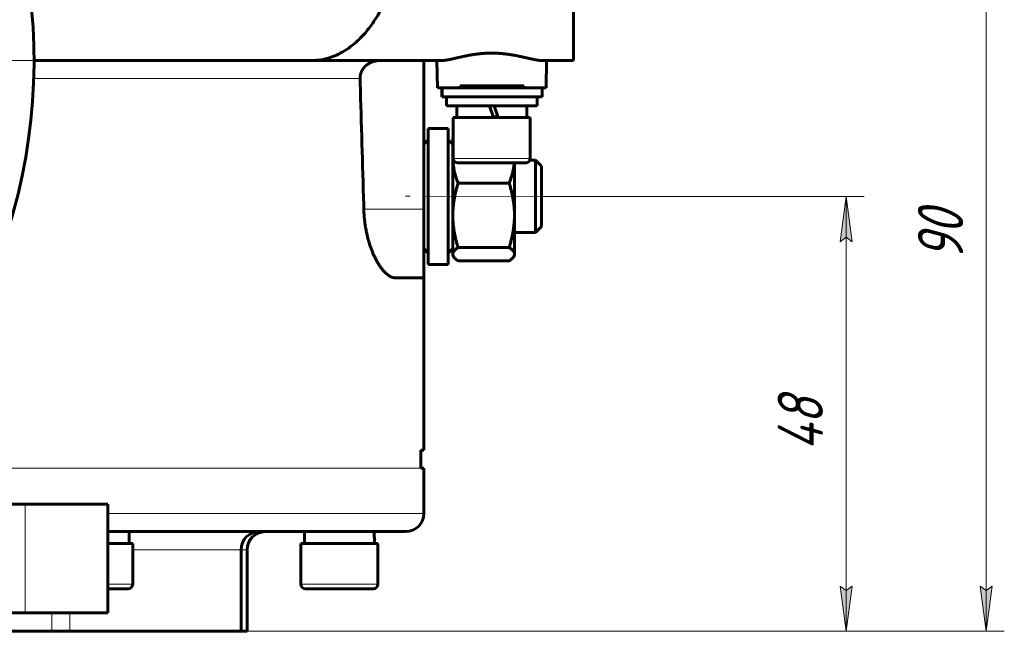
# Model space of a CAD drawing. Header units: millimetres. Extents: x 968 to 1714, y -499 to 290.
# Tile 12 of 27: x 1137 to 1245, y 2 to 70. Entities that reach past the tile are written whole.
import ezdxf

# ---------------------------------------------------------------- set-up
doc = ezdxf.new("R2010")
doc.units = ezdxf.units.MM
for name, pattern in [('K5LT_AXLED', [19.5, 15, -1.5, 1.5, -1.5]), ('K5LT_BASIC', [0]), ('K5LT_THIN', [0])]:
    doc.linetypes.add(name, pattern=pattern)
doc.styles.add('KDIMTEXTSTYLE', font='GOST_AU.SHX', dxfattribs={"width": 0.96, "oblique": 15, "height": 5})
doc.styles.add('KTEXTSTYLE', font='GOST_AU.SHX', dxfattribs={"width": 0.96, "height": 5})
doc.dimstyles.new('KDIMSTYLE (1.00)', dxfattribs={"dimtxt": 5, "dimasz": 1, "dimexe": 2, "dimexo": 0, "dimgap": 1, "dimtad": 1, "dimtxsty": 'KDIMTEXTSTYLE', "dimsah": 1, "dimcen": 0, "dimdle": 1, "dimadec": 0, "dimazin": 0, "dimtfac": 0.667, "dimtmove": 0, "dimatfit": 3, "dimfxl": 1, "dimtvp": 1, "dimtolj": 1, "dimtzin": 0, "dimarcsym": 0})

# ---------------------------------------------------------------- blocks, each defined once
blk = doc.blocks.new('D1')
for points in [[(1244.13, 87.5), (1243.47, 92.5), (1242.81, 87.5), (1243.47, 88)], [(1243.47, 2.5), (1244.13, 7.5), (1243.47, 7), (1242.81, 7.5)]]:
    blk.add_hatch(color=7).paths.add_polyline_path(points)
at = {"color": 7, "linetype": 'K5LT_THIN', "lineweight": 18}
for p, q in [((1229.83, 92.5), (1245.47, 92.5)), ((1242.81, 87.5), (1243.47, 92.5)), ((1243.47, 92.5), (1244.13, 87.5)), ((1243.47, 92.5), (1243.47, 2.5)), ((1243.47, 88), (1242.81, 87.5)), ((1244.13, 87.5), (1243.47, 88)), ((1243.47, 2.5), (1242.81, 7.5)), ((1242.81, 7.5), (1243.47, 7)), ((1243.47, 7), (1244.13, 7.5)), ((1244.13, 7.5), (1243.47, 2.5)), ((1161.93, 2.5), (1245.47, 2.5))]:
    blk.add_line(p, q, dxfattribs=at)
blk.add_wipeout([(1242.47, 43.42), (1235.33, 43.42), (1235.33, 51.26), (1242.47, 51.26)])
at = {"color": 7, "insert": (1235.93, 43.42), "char_height": 5, "attachment_point": 1, "rotation": 90, "style": 'KTEXTSTYLE'}
blk.add_mtext('\\H3.5;\\W0.965;\\Q15;\\Q15;\\H5.00;90', dxfattribs=at)
blk = doc.blocks.new('KDIMARROW_01')
blk.add_hatch(color=0).paths.add_polyline_path([(-5, -0.66), (0, 0), (-5, 0.66), (-4.5, 0)])
at = {"color": 0, "linetype": 'K5LT_THIN', "lineweight": 18}
for p, q in [((-4.5, 0), (-5, 0.66)), ((-5, 0.66), (0, 0)), ((0, 0), (-5, -0.66)), ((-5, -0.66), (-4.5, 0)), ((0, 0), (-1, 0))]:
    blk.add_line(p, q, dxfattribs=at)
blk = doc.blocks.new('D2')
for points in [[(1228.67, 45.5), (1228.01, 50.5), (1227.35, 45.5), (1228.01, 46)], [(1228.01, 2.5), (1228.67, 7.5), (1228.01, 7), (1227.35, 7.5)]]:
    blk.add_hatch(color=7).paths.add_polyline_path(points)
at = {"color": 7, "linetype": 'K5LT_THIN', "lineweight": 18}
for p, q in [((1194.43, 50.5), (1230.01, 50.5)), ((1227.35, 45.5), (1228.01, 50.5)), ((1228.01, 50.5), (1228.67, 45.5)), ((1228.01, 50.5), (1228.01, 2.5)), ((1228.01, 46), (1227.35, 45.5)), ((1228.67, 45.5), (1228.01, 46)), ((1228.01, 2.5), (1227.35, 7.5)), ((1227.35, 7.5), (1228.01, 7)), ((1228.01, 7), (1228.67, 7.5)), ((1228.67, 7.5), (1228.01, 2.5)), ((1161.26, 2.5), (1230.01, 2.5))]:
    blk.add_line(p, q, dxfattribs=at)
blk.add_wipeout([(1227.01, 22.42), (1219.87, 22.42), (1219.87, 30.26), (1227.01, 30.26)])
at = {"color": 7, "insert": (1220.47, 22.42), "char_height": 5, "attachment_point": 1, "rotation": 90, "style": 'KTEXTSTYLE'}
blk.add_mtext('\\H3.5;\\W0.965;\\Q15;\\Q15;\\H5.00;48', dxfattribs=at)
blk = doc.blocks.new('D3')
for points in [[(996.83, 60.5), (996.18, 65.5), (995.52, 60.5), (996.18, 61)], [(996.18, 2.5), (996.83, 7.5), (996.18, 7), (995.52, 7.5)]]:
    blk.add_hatch(color=7).paths.add_polyline_path(points)
at = {"color": 7, "linetype": 'K5LT_THIN', "lineweight": 18}
for p, q in [((1075.93, 65.5), (994.18, 65.5)), ((995.52, 60.5), (996.18, 65.5)), ((996.18, 65.5), (996.83, 60.5)), ((996.18, 2.5), (996.18, 65.5)), ((996.18, 61), (995.52, 60.5)), ((996.83, 60.5), (996.18, 61)), ((996.18, 2.5), (995.52, 7.5)), ((995.52, 7.5), (996.18, 7)), ((996.18, 7), (996.83, 7.5)), ((996.83, 7.5), (996.18, 2.5)), ((1140.41, 2.5), (994.18, 2.5))]:
    blk.add_line(p, q, dxfattribs=at)
blk.add_wipeout([(995.18, 30.11), (988.04, 30.11), (988.04, 37.58), (995.18, 37.58)])
at = {"color": 7, "insert": (988.64, 30.11), "char_height": 5, "attachment_point": 1, "rotation": 90, "style": 'KTEXTSTYLE'}
blk.add_mtext('\\H3.5;\\W0.965;\\Q15;\\Q15;\\H5.00;63', dxfattribs=at)
blk = doc.blocks.new('U2')
at = {"color": 30, "linetype": 'K5LT_AXLED', "lineweight": 18, "true_color": 0xff8000}
blk.add_line((1075.93, 65.5), (1140.43, 65.5), dxfattribs=at)

msp = doc.modelspace()

# ---------------------------------------------------------------- linework, layer by layer
at = {"color": 150, "linetype": 'K5LT_BASIC', "lineweight": 60, "true_color": 0x0080ff}
for p, q in [((1197.925, 65.5), (1197.925, 73.081)), ((1138.425, 65.5), (1169.061, 65.5)), ((1183.436, 65.5), (1169.061, 65.5)), ((1181.425, 65.5), (1181.425, 49.081)), ((1182.925, 62.5), (1182.873, 65.5)), ((1197.925, 65.5), (1194.414, 65.5)), ((1194.925, 62.5), (1194.978, 65.5)), ((1182.925, 62.5), (1183.432, 62.5)), ((1183.425, 61.5), (1183.425, 62.5)), ((1183.467, 62.5), (1183.432, 62.5)), ((1183.467, 61.5), (1183.467, 62.5)), ((1194.467, 62.5), (1183.467, 62.5)), ((1185.45, 62.7), (1185.451, 62.7)), ((1185.45, 62.5), (1185.45, 62.7)), ((1185.451, 62.7), (1185.652, 62.7)), ((1185.652, 62.7), (1186.455, 62.7)), ((1186.455, 62.5), (1186.455, 62.7)), ((1186.455, 62.7), (1186.457, 62.7)), ((1186.457, 62.7), (1186.658, 62.7)), ((1186.658, 62.7), (1187.461, 62.7)), ((1187.461, 62.5), (1187.461, 62.7)), ((1187.461, 62.7), (1187.463, 62.7)), ((1187.463, 62.7), (1187.664, 62.7)), ((1187.664, 62.7), (1190.264, 62.7)), ((1190.264, 62.7), (1190.463, 62.7)), ((1190.463, 62.7), (1191.258, 62.7)), ((1190.463, 62.5), (1190.463, 62.7)), ((1191.258, 62.7), (1191.457, 62.7)), ((1191.457, 62.5), (1191.457, 62.7)), ((1191.457, 62.7), (1192.252, 62.7)), ((1192.252, 62.7), (1192.451, 62.7)), ((1192.451, 62.5), (1192.451, 62.7)), ((1194.467, 62.5), (1194.925, 62.5)), ((1194.467, 61.5), (1194.467, 62.5)), ((1183.425, 61.5), (1183.467, 61.5)), ((1183.425, 61.5), (1183.425, 61.5)), ((1183.467, 61.5), (1194.467, 61.5)), ((1183.925, 61.5), (1183.925, 60.5)), ((1193.925, 61.5), (1193.925, 60.5)), ((1183.925, 60.5), (1193.925, 60.5)), ((1185.075, 60.5), (1185.075, 59.2)), ((1189.099, 59.2), (1188.677, 60.5)), ((1189.593, 59.268), (1189.193, 60.5)), ((1189.197, 60.5), (1189.619, 59.2)), ((1192.775, 60.5), (1192.775, 59.2)), ((1184.675, 54.7), (1184.675, 59.2)), ((1184.675, 59.2), (1193.175, 59.2)), ((1193.175, 54.7), (1193.175, 59.2)), ((1181.925, 58), (1181.925, 43)), ((1181.925, 58), (1184.125, 58)), ((1184.125, 58), (1184.125, 43)), ((1181.425, 56.25), (1181.925, 56.75)), ((1184.625, 56.25), (1184.125, 56.75)), ((1184.625, 57), (1184.675, 57.087)), ((1184.625, 54.787), (1184.625, 57)), ((1184.625, 48.413), (1184.625, 54.787)), ((1193.134, 54.5), (1193.749, 54.5)), ((1194.425, 53.823), (1193.749, 54.5)), ((1193.749, 54.5), (1193.749, 54.42)), ((1193.749, 54.42), (1193.749, 46.5)), ((1185.175, 54.2), (1192.675, 54.2)), ((1186.922, 54.2), (1185.175, 54.2)), ((1191.425, 54.2), (1191.425, 48.413)), ((1194.425, 47.177), (1194.425, 53.823)), ((1190.845, 51.967), (1185.206, 51.967)), ((1181.425, 49.081), (1181.425, 41.5)), ((1184.625, 44.125), (1184.625, 48.413)), ((1191.425, 48.413), (1191.425, 44.125)), ((1194.425, 47.177), (1193.749, 46.5)), ((1191.425, 46.5), (1193.749, 46.5)), ((1181.425, 44.75), (1181.925, 44.25)), ((1184.625, 44.75), (1184.125, 44.25)), ((1190.845, 44.859), (1185.206, 44.859)), ((1184.625, 44.125), (1184.625, 44)), ((1184.625, 44), (1184.699, 43.872)), ((1191.425, 44), (1191.352, 43.872)), ((1191.425, 44.125), (1191.425, 44)), ((1181.925, 43), (1184.125, 43)), ((1190.845, 43.392), (1185.206, 43.392)), ((1181.425, 41.5), (1178.324, 41.5)), ((1181.425, 22.5), (1181.425, 41.5)), ((1181.1, 22.5), (1181.425, 22.5)), ((1181.1, 20.5), (1181.1, 22.5)), ((1181.1, 20.5), (1181.425, 20.5)), ((1181.425, 15.5), (1181.425, 20.5)), ((1137.453, 16.547), (1114.783, 16.547)), ((1146.565, 16.547), (1137.453, 16.547)), ((1146.565, 16.547), (1146.565, 4.547)), ((1146.565, 13.5), (1147.922, 13.5)), ((1147.922, 13.5), (1170.083, 13.5)), ((1168.269, 13.5), (1168.269, 12.2)), ((1170.083, 13.5), (1174.694, 13.5)), ((1171.694, 13.5), (1172.784, 13.5)), ((1174.619, 13.5), (1174.694, 13.5)), ((1174.694, 13.5), (1175.961, 13.5)), ((1175.961, 13.5), (1179.425, 13.5)), ((1146.565, 12.2), (1149.31, 12.2)), ((1148.91, 12.695), (1148.91, 12.7)), ((1148.91, 12.7), (1148.91, 12.2)), ((1149.31, 7.7), (1149.31, 12.2)), ((1167.869, 7.7), (1167.869, 12.2)), ((1167.869, 12.2), (1176.369, 12.2)), ((1175.969, 12.695), (1175.969, 12.7)), ((1175.969, 12.7), (1175.969, 12.2)), ((1176.369, 7.7), (1176.369, 12.2)), ((1161.26, 2.5), (1161.26, 11.5)), ((1161.925, 2.5), (1161.925, 11.5)), ((1146.565, 7.2), (1148.81, 7.2)), ((1168.369, 7.2), (1175.869, 7.2)), ((1169.813, 7.2), (1168.966, 7.2)), ((1089.746, 4.547), (1137.453, 4.547)), ((1137.453, 4.547), (1146.565, 4.547)), ((1140.407, 2.5), (1111.444, 2.5)), ((1140.407, 2.5), (1142.361, 2.5)), ((1161.26, 2.5), (1142.361, 2.5)), ((1161.925, 2.5), (1161.26, 2.5))]:
    msp.add_line(p, q, dxfattribs=at)
at = {"color": 7, "linetype": 'K5LT_THIN', "lineweight": 18}
for p, q in [((1138.393, 63.5), (1174.395, 63.5)), ((1183.425, 61.5), (1183.425, 62.5)), ((1185.45, 62.5), (1185.45, 62.7)), ((1185.451, 62.5), (1185.451, 62.7)), ((1185.652, 62.5), (1185.652, 62.7)), ((1186.455, 62.5), (1186.455, 62.7)), ((1186.457, 62.5), (1186.457, 62.7)), ((1186.658, 62.5), (1186.658, 62.7)), ((1187.461, 62.5), (1187.461, 62.7)), ((1187.463, 62.5), (1187.463, 62.7)), ((1187.664, 62.5), (1187.664, 62.7)), ((1190.264, 62.5), (1190.264, 62.7)), ((1190.463, 62.5), (1190.463, 62.7)), ((1191.258, 62.5), (1191.258, 62.7)), ((1191.457, 62.5), (1191.457, 62.7)), ((1192.252, 62.5), (1192.252, 62.7)), ((1192.451, 62.5), (1192.451, 62.7)), ((1189.55, 59.4), (1189.034, 59.4)), ((1184.675, 54.7), (1184.675, 54.7)), ((1193.175, 54.7), (1184.675, 54.7)), ((1181.425, 49.081), (1174.808, 49.081)), ((1119.299, 20.5), (1167.237, 20.5)), ((1167.237, 20.5), (1181.1, 20.5)), ((1137.453, 16.547), (1137.453, 4.547)), ((1167.237, 15.5), (1146.565, 15.5)), ((1171.734, 15.5), (1167.237, 15.5)), ((1181.425, 15.5), (1171.734, 15.5)), ((1149.31, 11.5), (1161.26, 11.5)), ((1161.26, 11.5), (1161.925, 11.5)), ((1149.31, 7.7), (1146.565, 7.7)), ((1176.369, 7.7), (1167.869, 7.7)), ((1140.407, 4.547), (1140.407, 2.5)), ((1142.361, 2.5), (1142.361, 4.547))]:
    msp.add_line(p, q, dxfattribs=at)
at = {"color": 150, "linetype": 'K5LT_BASIC', "lineweight": 60, "true_color": 0x0080ff}
for centre, radius, start, end in [((1075.925, 65.5), 62.5, 342.49347, 42.9688), ((1185.175, 54.7), 0.5, 180, 270), ((1192.675, 54.7), 0.5, 270, 0), ((1179.425, 15.5), 2, 270, 0), ((1163.26, 11.5), 2, 90, 180), ((1163.925, 11.5), 2, 90, 180), ((1148.81, 7.7), 0.5, 270, 0), ((1168.369, 7.7), 0.5, 180, 270), ((1175.869, 7.7), 0.5, 270, 0)]:
    msp.add_arc(centre, radius, start, end, dxfattribs=at)
for points, knots in [([(1169.061, 65.5), (1169.405, 65.5), (1170.046, 65.551), (1170.962, 65.764), (1171.804, 66.08), (1172.588, 66.489), (1173.285, 66.958), (1173.886, 67.445), (1174.441, 67.966), (1174.97, 68.539), (1175.46, 69.146), (1175.86, 69.704), (1176.203, 70.227), (1176.556, 70.813), (1176.946, 71.528), (1177.326, 72.312), (1177.555, 72.84), (1177.656, 73.081)], [0, 0, 0, 0, 0.1027137, 0.1917533, 0.2762499, 0.3606799, 0.4364107, 0.4999395, 0.5584759, 0.6240285, 0.685821, 0.737727, 0.7769194, 0.8212499, 0.8835013, 0.9473192, 1, 1, 1, 1]), ([(1183.436, 65.5), (1183.458, 65.5), (1183.502, 65.501), (1183.572, 65.504), (1183.645, 65.51), (1183.721, 65.518), (1183.8, 65.528), (1183.883, 65.54), (1183.968, 65.553), (1184.055, 65.568), (1184.145, 65.585), (1184.237, 65.603), (1184.331, 65.622), (1184.426, 65.642), (1184.524, 65.663), (1184.623, 65.685), (1184.724, 65.708), (1184.826, 65.731), (1184.929, 65.754), (1185.034, 65.778), (1185.142, 65.803), (1185.253, 65.828), (1185.367, 65.854), (1185.485, 65.88), (1185.607, 65.907), (1185.734, 65.935), (1185.864, 65.963), (1185.998, 65.99), (1186.136, 66.018), (1186.276, 66.045), (1186.42, 66.072), (1186.566, 66.098), (1186.715, 66.124), (1186.866, 66.148), (1187.02, 66.171), (1187.174, 66.193), (1187.33, 66.213), (1187.487, 66.232), (1187.644, 66.249), (1187.801, 66.264), (1187.958, 66.277), (1188.114, 66.288), (1188.268, 66.297), (1188.419, 66.304), (1188.567, 66.309), (1188.71, 66.313), (1188.829, 66.314), (1188.919, 66.314), (1189.007, 66.314), (1189.11, 66.313), (1189.237, 66.311), (1189.362, 66.307), (1189.485, 66.302), (1189.606, 66.296), (1189.724, 66.289), (1189.839, 66.281), (1189.952, 66.272), (1190.062, 66.262), (1190.171, 66.252), (1190.279, 66.241), (1190.385, 66.229), (1190.491, 66.217), (1190.596, 66.203), (1190.7, 66.19), (1190.803, 66.175), (1190.906, 66.16), (1191.008, 66.144), (1191.11, 66.128), (1191.212, 66.111), (1191.315, 66.093), (1191.418, 66.074), (1191.522, 66.055), (1191.626, 66.035), (1191.732, 66.015), (1191.838, 65.993), (1191.944, 65.971), (1192.051, 65.949), (1192.157, 65.926), (1192.262, 65.903), (1192.367, 65.88), (1192.47, 65.857), (1192.572, 65.834), (1192.672, 65.811), (1192.772, 65.789), (1192.871, 65.766), (1192.969, 65.744), (1193.066, 65.721), (1193.163, 65.7), (1193.257, 65.679), (1193.349, 65.658), (1193.438, 65.639), (1193.524, 65.621), (1193.606, 65.605), (1193.684, 65.589), (1193.758, 65.575), (1193.828, 65.563), (1193.895, 65.551), (1193.958, 65.541), (1194.018, 65.532), (1194.076, 65.525), (1194.131, 65.518), (1194.183, 65.512), (1194.233, 65.508), (1194.281, 65.504), (1194.328, 65.502), (1194.372, 65.5), (1194.4, 65.5), (1194.414, 65.5)], [0, 0, 0, 0, 0.0109143, 0.0218069, 0.0326764, 0.0435219, 0.0543839, 0.0652302, 0.076043, 0.0867516, 0.0973786, 0.1079205, 0.1184341, 0.1288783, 0.1392816, 0.1496923, 0.1601193, 0.1705329, 0.180899, 0.1913103, 0.2018252, 0.2125338, 0.2232885, 0.2342204, 0.2453079, 0.2565714, 0.2678452, 0.2791496, 0.2904613, 0.3018457, 0.3132348, 0.324668, 0.3361503, 0.3476709, 0.3591978, 0.3707433, 0.3822772, 0.3938141, 0.4053649, 0.4168722, 0.4283817, 0.4398644, 0.4513313, 0.4625789, 0.4736247, 0.4842588, 0.4946172, 0.5002013, 0.5044672, 0.5140468, 0.5233339, 0.5326071, 0.5416658, 0.5505523, 0.5591426, 0.5676162, 0.5758312, 0.583909, 0.5918479, 0.5997722, 0.6076308, 0.6154366, 0.6231983, 0.6309514, 0.6386851, 0.6464025, 0.654132, 0.6618784, 0.6697218, 0.677643, 0.6857404, 0.693938, 0.7023714, 0.7109502, 0.7197726, 0.7287018, 0.7378421, 0.747092, 0.7565143, 0.7659608, 0.7754547, 0.7849035, 0.7944043, 0.8040018, 0.813699, 0.8234666, 0.8333395, 0.8432959, 0.853217, 0.8630478, 0.8726666, 0.882179, 0.8913859, 0.9003605, 0.9089594, 0.9174126, 0.9255703, 0.9335604, 0.9413254, 0.9490353, 0.9565779, 0.9640061, 0.9712892, 0.9785384, 0.9857169, 0.9928706, 1, 1, 1, 1]), ([(1176.616, 65.5), (1176.598, 65.5), (1176.561, 65.5), (1176.505, 65.498), (1176.447, 65.495), (1176.388, 65.49), (1176.328, 65.484), (1176.266, 65.476), (1176.204, 65.467), (1176.142, 65.456), (1176.082, 65.444), (1176.022, 65.43), (1175.965, 65.416), (1175.91, 65.4), (1175.857, 65.384), (1175.807, 65.368), (1175.759, 65.351), (1175.713, 65.334), (1175.668, 65.316), (1175.622, 65.296), (1175.576, 65.276), (1175.531, 65.254), (1175.485, 65.231), (1175.44, 65.208), (1175.397, 65.183), (1175.355, 65.159), (1175.314, 65.134), (1175.276, 65.109), (1175.238, 65.084), (1175.203, 65.059), (1175.169, 65.034), (1175.136, 65.009), (1175.105, 64.984), (1175.075, 64.959), (1175.045, 64.933), (1175.016, 64.907), (1174.987, 64.881), (1174.958, 64.853), (1174.929, 64.824), (1174.9, 64.794), (1174.87, 64.762), (1174.841, 64.729), (1174.813, 64.695), (1174.784, 64.659), (1174.757, 64.624), (1174.731, 64.587), (1174.705, 64.551), (1174.68, 64.513), (1174.656, 64.475), (1174.634, 64.437), (1174.612, 64.398), (1174.592, 64.361), (1174.573, 64.323), (1174.556, 64.286), (1174.54, 64.25), (1174.524, 64.214), (1174.51, 64.177), (1174.496, 64.14), (1174.483, 64.102), (1174.47, 64.062), (1174.459, 64.023), (1174.448, 63.982), (1174.438, 63.941), (1174.429, 63.9), (1174.421, 63.858), (1174.414, 63.817), (1174.408, 63.775), (1174.403, 63.734), (1174.399, 63.693), (1174.397, 63.652), (1174.395, 63.613), (1174.394, 63.58), (1174.394, 63.554), (1174.394, 63.529), (1174.394, 63.512), (1174.395, 63.5)], [0, 0, 0, 0, 0.0165747, 0.0333572, 0.0504191, 0.0680806, 0.0863299, 0.1051029, 0.124, 0.1427463, 0.1612597, 0.1794793, 0.1974041, 0.2145766, 0.2311559, 0.2468203, 0.2620096, 0.2767616, 0.2914295, 0.3063246, 0.3214816, 0.3367834, 0.352217, 0.3674543, 0.38239, 0.3967017, 0.4107141, 0.4242412, 0.4374576, 0.4501595, 0.4626247, 0.4746987, 0.4865745, 0.4983964, 0.5103199, 0.522424, 0.5346143, 0.5469865, 0.5596523, 0.5727428, 0.5860413, 0.5994085, 0.6127337, 0.6259671, 0.639089, 0.6520584, 0.6649937, 0.6780577, 0.6912487, 0.7045463, 0.7178933, 0.7310456, 0.7439911, 0.7566171, 0.7690401, 0.7811675, 0.7932111, 0.805333, 0.8175462, 0.8298211, 0.8421397, 0.8545651, 0.867021, 0.8794135, 0.8916932, 0.9040212, 0.9164801, 0.9289443, 0.9413197, 0.9534322, 0.9653038, 0.9769157, 0.9842131, 0.9884613, 1, 1, 1, 1]), ([(1174.808, 49.081), (1174.804, 49.247), (1174.799, 49.413), (1174.667, 54.08), (1174.539, 58.563), (1174.404, 63.185), (1174.399, 63.342), (1174.395, 63.5)], [0, 0, 0, 0, 0.0344036, 0.0344036, 0.9670837, 0.9670837, 1, 1, 1, 1]), ([(1189.593, 59.268), (1189.593, 59.267), (1189.594, 59.265), (1189.595, 59.262), (1189.596, 59.26), (1189.596, 59.257), (1189.597, 59.255), (1189.598, 59.252), (1189.599, 59.25), (1189.6, 59.248), (1189.6, 59.245), (1189.601, 59.243), (1189.602, 59.24), (1189.603, 59.238), (1189.603, 59.236), (1189.604, 59.234), (1189.605, 59.232), (1189.606, 59.23), (1189.606, 59.228), (1189.607, 59.226), (1189.607, 59.224), (1189.608, 59.222), (1189.609, 59.221), (1189.609, 59.219), (1189.609, 59.218), (1189.61, 59.216), (1189.61, 59.215), (1189.611, 59.214), (1189.611, 59.213), (1189.612, 59.212), (1189.612, 59.21), (1189.612, 59.209), (1189.613, 59.208), (1189.613, 59.207), (1189.613, 59.206), (1189.613, 59.206), (1189.614, 59.205), (1189.614, 59.204), (1189.614, 59.203), (1189.614, 59.203), (1189.615, 59.202), (1189.615, 59.202), (1189.615, 59.201), (1189.615, 59.201), (1189.615, 59.201), (1189.615, 59.2), (1189.615, 59.2), (1189.615, 59.2)], [0, 0, 0, 0, 0.0236378, 0.0464701, 0.0684891, 0.0895074, 0.1101175, 0.1307721, 0.1515715, 0.1727029, 0.1939826, 0.2155181, 0.2373563, 0.2594691, 0.2816436, 0.3037136, 0.3255887, 0.3474379, 0.3694801, 0.3914567, 0.4132544, 0.434556, 0.4554623, 0.4756781, 0.495518, 0.5150023, 0.5343897, 0.5538652, 0.5737143, 0.5940551, 0.6146657, 0.6355019, 0.6563171, 0.6768377, 0.6970847, 0.7171345, 0.7370982, 0.7569002, 0.7765941, 0.7961574, 0.8156104, 0.8351057, 0.854845, 0.8773651, 0.9025289, 0.944327, 1, 1, 1, 1]), ([(1184.675, 55.587), (1184.672, 55.563), (1184.662, 55.479), (1184.648, 55.335), (1184.635, 55.155), (1184.627, 54.972), (1184.625, 54.849), (1184.625, 54.787)], [0.70057716, 0.70057716, 0.70057716, 0.70057716, 0.72787122, 0.79265029, 0.85986487, 0.92896072, 1, 1, 1, 1]), ([(1184.625, 54.787), (1184.625, 54.722), (1184.627, 54.592), (1184.636, 54.399), (1184.651, 54.21), (1184.67, 54.025), (1184.694, 53.845), (1184.722, 53.669), (1184.753, 53.497), (1184.789, 53.327), (1184.828, 53.159), (1184.87, 52.992), (1184.916, 52.825), (1184.966, 52.657), (1185.02, 52.489), (1185.077, 52.317), (1185.139, 52.143), (1185.183, 52.026), (1185.206, 51.967)], [0, 0, 0, 0, 0.0753725, 0.148425, 0.2192451, 0.2868539, 0.3527593, 0.4158487, 0.4774672, 0.5371155, 0.5962627, 0.6543558, 0.71195, 0.7689017, 0.8261252, 0.8836399, 0.9415521, 1, 1, 1, 1]), ([(1190.845, 51.967), (1190.869, 52.03), (1190.916, 52.155), (1190.982, 52.341), (1191.042, 52.522), (1191.097, 52.698), (1191.148, 52.872), (1191.194, 53.043), (1191.236, 53.212), (1191.274, 53.381), (1191.307, 53.549), (1191.337, 53.718), (1191.363, 53.89), (1191.384, 54.051), (1191.394, 54.154), (1191.398, 54.2)], [0, 0, 0, 0, 0.06255845, 0.12458287, 0.18557082, 0.24552139, 0.30494631, 0.36403865, 0.42307636, 0.48244178, 0.54194891, 0.60256889, 0.664278, 0.72787122, 0.77878991, 0.77878991, 0.77878991, 0.77878991]), ([(1185.206, 51.967), (1185.182, 51.887), (1185.135, 51.729), (1185.069, 51.496), (1185.009, 51.268), (1184.953, 51.045), (1184.903, 50.826), (1184.857, 50.611), (1184.815, 50.397), (1184.777, 50.185), (1184.743, 49.973), (1184.713, 49.76), (1184.687, 49.544), (1184.666, 49.325), (1184.648, 49.102), (1184.635, 48.876), (1184.627, 48.645), (1184.625, 48.49), (1184.625, 48.413)], [0, 0, 0, 0, 0.0625584, 0.1245829, 0.1855708, 0.2455214, 0.3049463, 0.3640387, 0.4230764, 0.4824418, 0.5419489, 0.6025689, 0.664278, 0.7278712, 0.7926503, 0.8598649, 0.9289607, 1, 1, 1, 1]), ([(1191.425, 48.413), (1191.425, 48.495), (1191.423, 48.658), (1191.415, 48.902), (1191.4, 49.141), (1191.381, 49.373), (1191.357, 49.6), (1191.329, 49.822), (1191.297, 50.038), (1191.262, 50.252), (1191.223, 50.464), (1191.181, 50.675), (1191.135, 50.885), (1191.085, 51.096), (1191.031, 51.309), (1190.974, 51.525), (1190.912, 51.744), (1190.868, 51.892), (1190.845, 51.967)], [0, 0, 0, 0, 0.0753725, 0.148425, 0.2192451, 0.2868539, 0.3527593, 0.4158487, 0.4774672, 0.5371155, 0.5962627, 0.6543558, 0.71195, 0.7689017, 0.8261252, 0.8836399, 0.9415521, 1, 1, 1, 1]), ([(1178.324, 41.5), (1178.296, 41.5), (1178.239, 41.502), (1178.152, 41.514), (1178.063, 41.532), (1177.972, 41.559), (1177.877, 41.595), (1177.773, 41.642), (1177.644, 41.713), (1177.492, 41.813), (1177.321, 41.95), (1177.167, 42.093), (1177.035, 42.23), (1176.929, 42.35), (1176.83, 42.47), (1176.736, 42.591), (1176.643, 42.718), (1176.552, 42.851), (1176.462, 42.989), (1176.374, 43.131), (1176.288, 43.277), (1176.204, 43.426), (1176.123, 43.579), (1176.045, 43.734), (1175.969, 43.891), (1175.894, 44.053), (1175.821, 44.22), (1175.749, 44.392), (1175.679, 44.569), (1175.611, 44.751), (1175.544, 44.936), (1175.481, 45.125), (1175.42, 45.315), (1175.362, 45.505), (1175.308, 45.696), (1175.257, 45.886), (1175.209, 46.074), (1175.164, 46.261), (1175.123, 46.447), (1175.085, 46.631), (1175.049, 46.814), (1175.017, 46.994), (1174.987, 47.171), (1174.96, 47.344), (1174.936, 47.515), (1174.914, 47.682), (1174.895, 47.846), (1174.878, 48.008), (1174.862, 48.167), (1174.849, 48.325), (1174.837, 48.48), (1174.828, 48.633), (1174.82, 48.784), (1174.813, 48.933), (1174.81, 49.032), (1174.808, 49.081)], [0, 0, 0, 0, 0.0210818, 0.0420477, 0.0630022, 0.0840119, 0.1050458, 0.1283415, 0.153948, 0.1909643, 0.227861, 0.2646526, 0.2898331, 0.312708, 0.3332379, 0.3537764, 0.3742545, 0.3946265, 0.4148508, 0.4349785, 0.4548433, 0.4745624, 0.4940141, 0.5132684, 0.5322434, 0.5512206, 0.5703289, 0.5895388, 0.608712, 0.6278334, 0.6467422, 0.665454, 0.6837058, 0.701617, 0.718967, 0.7361025, 0.7526915, 0.7689583, 0.7848118, 0.8005545, 0.8158947, 0.8309318, 0.8454571, 0.8598034, 0.8736655, 0.887236, 0.900446, 0.9135657, 0.9264199, 0.9391113, 0.9515346, 0.9638522, 0.9759929, 0.9880444, 1, 1, 1, 1]), ([(1184.625, 48.413), (1184.625, 48.33), (1184.627, 48.167), (1184.636, 47.923), (1184.651, 47.685), (1184.67, 47.452), (1184.694, 47.226), (1184.722, 47.004), (1184.753, 46.787), (1184.789, 46.573), (1184.828, 46.362), (1184.87, 46.15), (1184.916, 45.94), (1184.966, 45.729), (1185.02, 45.516), (1185.077, 45.3), (1185.139, 45.081), (1185.183, 44.933), (1185.206, 44.859)], [0, 0, 0, 0, 0.0753725, 0.148425, 0.2192451, 0.2868539, 0.3527593, 0.4158487, 0.4774672, 0.5371155, 0.5962627, 0.6543558, 0.71195, 0.7689017, 0.8261252, 0.8836399, 0.9415521, 1, 1, 1, 1]), ([(1190.845, 44.859), (1190.869, 44.938), (1190.916, 45.096), (1190.982, 45.33), (1191.042, 45.558), (1191.097, 45.781), (1191.148, 45.999), (1191.194, 46.215), (1191.236, 46.428), (1191.274, 46.641), (1191.307, 46.853), (1191.337, 47.066), (1191.363, 47.282), (1191.385, 47.5), (1191.403, 47.723), (1191.416, 47.949), (1191.424, 48.18), (1191.425, 48.335), (1191.425, 48.413)], [0, 0, 0, 0, 0.0625584, 0.1245829, 0.1855708, 0.2455214, 0.3049463, 0.3640387, 0.4230764, 0.4824418, 0.5419489, 0.6025689, 0.664278, 0.7278712, 0.7926503, 0.8598649, 0.9289607, 1, 1, 1, 1]), ([(1185.206, 44.859), (1185.182, 44.842), (1185.135, 44.81), (1185.069, 44.761), (1185.009, 44.714), (1184.953, 44.668), (1184.903, 44.623), (1184.857, 44.579), (1184.815, 44.535), (1184.777, 44.491), (1184.743, 44.447), (1184.713, 44.403), (1184.687, 44.359), (1184.666, 44.314), (1184.648, 44.268), (1184.635, 44.221), (1184.627, 44.173), (1184.625, 44.141), (1184.625, 44.125)], [0, 0, 0, 0, 0.0625584, 0.1245829, 0.1855708, 0.2455214, 0.3049463, 0.3640387, 0.4230764, 0.4824418, 0.5419489, 0.6025689, 0.664278, 0.7278712, 0.7926503, 0.8598649, 0.9289607, 1, 1, 1, 1]), ([(1191.425, 44.125), (1191.425, 44.142), (1191.423, 44.176), (1191.415, 44.226), (1191.4, 44.276), (1191.381, 44.324), (1191.357, 44.37), (1191.329, 44.416), (1191.297, 44.461), (1191.262, 44.505), (1191.223, 44.549), (1191.181, 44.592), (1191.135, 44.636), (1191.085, 44.679), (1191.031, 44.723), (1190.974, 44.768), (1190.912, 44.813), (1190.868, 44.843), (1190.845, 44.859)], [0, 0, 0, 0, 0.0753725, 0.148425, 0.2192451, 0.2868539, 0.3527593, 0.4158487, 0.4774672, 0.5371155, 0.5962627, 0.6543558, 0.71195, 0.7689017, 0.8261252, 0.8836399, 0.9415521, 1, 1, 1, 1]), ([(1184.625, 44.125), (1184.625, 44.108), (1184.627, 44.075), (1184.636, 44.024), (1184.651, 43.975), (1184.67, 43.927), (1184.687, 43.893), (1184.698, 43.875), (1184.699, 43.872)], [0, 0, 0, 0, 0.07537246, 0.14842504, 0.21924511, 0.28685393, 0.35275932, 0.36308867, 0.36308867, 0.36308867, 0.36308867]), ([(1184.699, 43.872), (1184.706, 43.86), (1184.723, 43.832), (1184.753, 43.79), (1184.789, 43.746), (1184.828, 43.702), (1184.87, 43.659), (1184.916, 43.615), (1184.966, 43.572), (1185.02, 43.528), (1185.077, 43.483), (1185.139, 43.438), (1185.183, 43.407), (1185.206, 43.392)], [0.36308867, 0.36308867, 0.36308867, 0.36308867, 0.41584874, 0.4774672, 0.53711553, 0.5962627, 0.65435578, 0.71195004, 0.76890171, 0.82612525, 0.88363989, 0.94155211, 1, 1, 1, 1]), ([(1190.845, 43.392), (1190.869, 43.408), (1190.916, 43.441), (1190.982, 43.489), (1191.042, 43.536), (1191.097, 43.582), (1191.148, 43.627), (1191.194, 43.672), (1191.236, 43.716), (1191.274, 43.76), (1191.307, 43.803), (1191.333, 43.841), (1191.347, 43.864), (1191.352, 43.872)], [0, 0, 0, 0, 0.06255845, 0.12458287, 0.18557082, 0.24552139, 0.30494631, 0.36403865, 0.42307636, 0.48244178, 0.54194891, 0.60256889, 0.63744153, 0.63744153, 0.63744153, 0.63744153]), ([(1191.352, 43.872), (1191.355, 43.879), (1191.367, 43.9), (1191.385, 43.937), (1191.403, 43.983), (1191.416, 44.03), (1191.424, 44.077), (1191.425, 44.109), (1191.425, 44.125)], [0.63744153, 0.63744153, 0.63744153, 0.63744153, 0.664278, 0.72787122, 0.79265029, 0.85986487, 0.92896072, 1, 1, 1, 1]), ([(1148.91, 12.7), (1148.91, 12.793), (1148.909, 12.887), (1148.907, 13.11), (1148.906, 13.24), (1148.903, 13.413), (1148.902, 13.457), (1148.901, 13.5)], [0.3843533, 0.3843533, 0.3843533, 0.3843533, 0.59987944, 0.59987944, 0.89977501, 0.89977501, 1, 1, 1, 1]), ([(1175.969, 12.7), (1175.969, 12.793), (1175.969, 12.887), (1175.967, 13.11), (1175.966, 13.24), (1175.962, 13.413), (1175.962, 13.457), (1175.961, 13.5)], [0.3843533, 0.3843533, 0.3843533, 0.3843533, 0.59987944, 0.59987944, 0.89977501, 0.89977501, 1, 1, 1, 1])]:
    msp.add_open_spline(points, degree=3, knots=knots, dxfattribs=at)

# ---------------------------------------------------------------- next in the draw order: dimensions: what is measured, and where the dimension line sits
at = {"color": 7}
for base, p1, p2, picture, middle in [((1243.468, 92.5), (1161.925, 2.5), (1229.825, 92.5), 'D1', (1243.468, 47.5)), ((996.175, 2.5), (1075.925, 65.5), (1140.407, 2.5), 'D3', (996.175, 34))]:
    dim = msp.add_linear_dim(base=base, p1=p1, p2=p2, angle=90, dimstyle='KDIMSTYLE (1.00)', override={"dimexo": 0, "dimpost": '\\H5.0;\\W0.965;\\Q15;<>', "dimblk1": 'KDIMARROW_01', "dimblk2": 'KDIMARROW_01', "dimse1": 0, "dimse2": 0, "dimclrt": 7, "dimtol": 1, "dimtp": 0, "dimtm": 0, "dimtdec": 5, "dimtolj": 1}, dxfattribs=at)
    dim.commit()
    dim.dimension.update_dxf_attribs({"geometry": picture, "text_midpoint": middle, "dimtype": 160})

# ---------------------------------------------------------------- next in the draw order: block references
msp.add_blockref('U2', (0, 0))

# ---------------------------------------------------------------- next in the draw order: dimensions: what is measured, and where the dimension line sits
dim = msp.add_linear_dim(base=(1228.009, 50.5), p1=(1161.26, 2.5), p2=(1194.425, 50.5), angle=90, text='\\H5.0;\\W0.965;\\Q15;\\H5.0;\\W0.965;\\Q15;\\Q15;48', dimstyle='KDIMSTYLE (1.00)', override={"dimexo": 0, "dimblk1": 'KDIMARROW_01', "dimblk2": 'KDIMARROW_01', "dimse1": 0, "dimse2": 0, "dimclrt": 7, "dimtolj": 1}, dxfattribs=at)
dim.commit()
dim.dimension.update_dxf_attribs({"geometry": 'D2', "text_midpoint": (1228.009, 26.5), "dimtype": 160})

# ---------------------------------------------------------------- next in the draw order: linework, layer by layer
at = {"color": 30, "linetype": 'K5LT_AXLED', "lineweight": 18, "true_color": 0xff8000}
msp.add_line((1196.425, 50.499), (1179.425, 50.51), dxfattribs=at)

doc.saveas('drawing.dxf')
